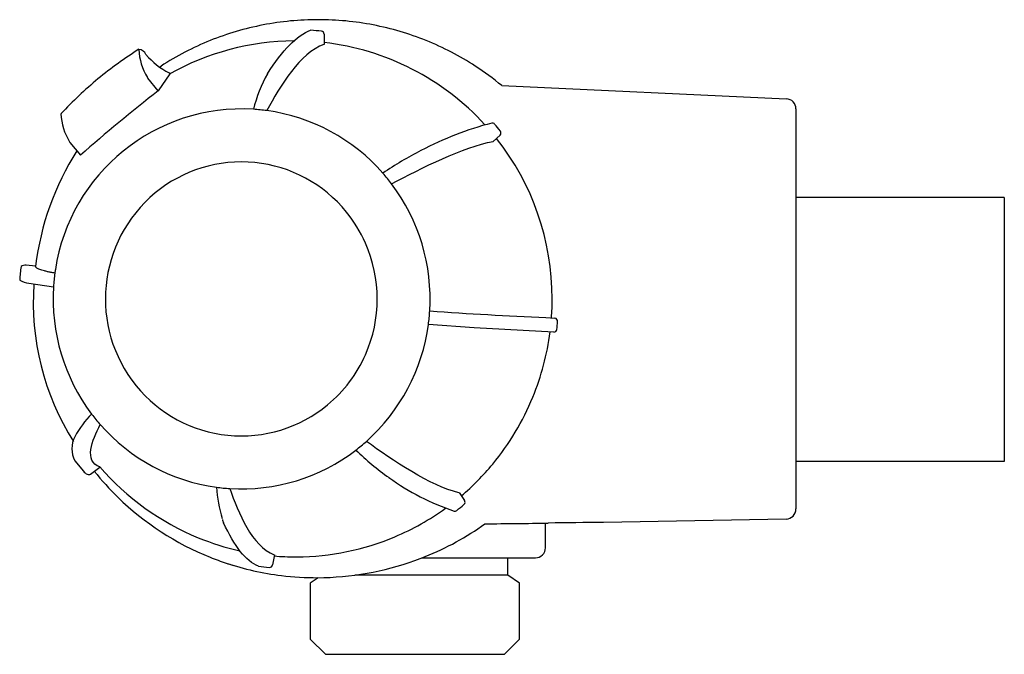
# Model space of a CAD drawing. Header units: millimetres. Extents: x -96.9 to 0, y -32 to 30.5.
import ezdxf

# ---------------------------------------------------------------- set-up
doc = ezdxf.new("R2010")
doc.units = ezdxf.units.MM
doc.header["$MEASUREMENT"] = 0
doc.layers.add('PLANNING', color=1, linetype='Continuous')

# ---------------------------------------------------------------- blocks, each defined once
blk = doc.blocks.new('82101000_r')
at = {"layer": 'PLANNING'}
for p, q in [((-66.939, 29.063), (-66.945, 28.065)), ((-83.137, 25.828), (-82.983, 25.929)), ((-82.197, 25.254), (-82.122, 25.162)), ((-84.289, 24.756), (-84.318, 24.815)), ((-83.259, 23.49), (-84.289, 24.756)), ((-82.127, 25.169), (-83.259, 23.49)), ((-49.448, 24.002), (-21.454, 22.711)), ((-20.5, 21.712), (-20.5, -17.685)), ((-91.984, 18.473), (-91.954, 18.414)), ((-91.954, 18.414), (-90.924, 17.148)), ((-49.624, 19.126), (-50.299, 18.491)), ((0, 13), (-20.5, 13)), ((0, 13), (0, -13)), ((-95.33, 6.224), (-96.269, 6.31)), ((-95.993, 4.548), (-93.568, 4.203)), ((-45.103, 1.186), (-44.225, 1.091)), ((-52.157, 0.139), (-56.674, 0.479)), ((-44.341, -0.269), (-52.157, 0.139)), ((-91.468, -12.932), (-90.623, -13.97)), ((-89.929, -14.247), (-89.003, -13.559)), ((0, -13), (-20.5, -13)), ((-53.663, -16.076), (-53.122, -16.849)), ((-21.482, -18.685), (-39.457, -19.007)), ((-71.83, -22.203), (-72.015, -23.198)), ((-69.738, -22.403), (-69.621, -22.403)), ((-48.85, -24.2), (-48.85, -22.5)), ((-48.85, -24.2), (-63.918, -24.2)), ((-47.7, -25.005), (-48.85, -24.2)), ((-67.509, -24.451), (-68.3, -25.005)), ((-68.3, -25.005), (-68.3, -30.5)), ((-47.7, -30.5), (-47.7, -25.005)), ((-68.3, -30.5), (-66.8, -32)), ((-49.2, -32), (-47.7, -30.5)), ((-66.8, -32), (-49.2, -32))]:
    blk.add_line(p, q, dxfattribs=at)
blk.add_lwpolyline([(-57.293, -22.5), (-46.15, -22.5, 0.414214), (-45.15, -21.5), (-45.15, -19.079)], format="xyb", dxfattribs=at)
for centre, radius, start, end in [((-67.524, 2.013), 28.487, 89.99767, 100.95666), ((-67.522, 2.014), 28.486, 79.04306, 90.00261), ((-67.548, 2.122), 28.376, 100.95199, 111.95411), ((-70.17, 3.445), 26.086, 83.4736, 85.8077), ((-67.239, 29.065), 0.3, 359.67044, 83.46508), ((-67.497, 2.126), 28.371, 68.04503, 79.04886), ((-67.628, 2.314), 28.168, 111.94917, 123.03257), ((-69.746, 3.154), 25.249, 90.36715, 119.34948), ((-69.762, 3.207), 25.196, 42.26273, 83.57716), ((-67.403, 2.345), 28.133, 56.96061, 68.05765), ((-60.611, -10.651), 45.444, 122.69192, 128.97945), ((-79.703, 27.745), 5.466, 181.73391, 212.40744), ((-85.283, 26.695), 0.892, 24.17598, 82.51164), ((-78.518, 32.215), 7.873, 220.89921, 242.14508), ((-67.321, 2.471), 27.983, 50.3053, 56.96061), ((-59.675, -10.22), 45.709, 130.23169, 136.49428), ((-59.58, 18.042), 14.773, 151.12933, 165.76649), ((23.349, -113.169), 173.323, 127.95782, 131.24712), ((-21.5, 21.712), 1, 0, 87.35921), ((-75.003, 3.119), 18.589, 86.59672, 171.42795), ((-75.056, 3.315), 18.396, 82.2291, 86.39598), ((-75.085, 3.21), 18.504, 41.12637, 82.18496), ((-92.815, 21.235), 0.0176, 136.71361, 171.1086), ((-87.368, 21.403), 5.466, 181.73414, 212.4072), ((-41.948, -11.922), 33.339, 104.76777, 117.62803), ((-50.383, 20.022), 0.3, 40.2137, 102.09395), ((-70.38, 3.115), 26.486, 38.29895, 40.2137), ((-49.83, 19.345), 0.3, 313.25817, 38.29273), ((-70, 3.01), 25.507, 359.97742, 38.25007), ((-68.345, 2.968), 27.181, 147.50035, 173.11951), ((-40.829, -14.356), 36.014, 117.40919, 124.34216), ((-75.081, 3.193), 13.299, 38.97019, 129.65489), ((-75.204, 3.081), 18.679, 37.05739, 41.18201), ((-75.328, 3.005), 18.823, 356.3965, 37.01613), ((-74.889, 2.997), 13.572, 129.74922, 219.06842), ((-75.212, 3.041), 13.497, 23.88358, 39.1197), ((-75.301, 3), 13.595, 336.1714, 23.89138), ((-71.36, 3), 25.604, 172.82648, 175.83448), ((-96.374, 5.632), 0.686, 81.15169, 124.53157), ((-74.744, 3.001), 18.862, 171.19162, 172.25269), ((-95.916, 6.236), 1.69, 234.53827, 267.38711), ((-74.516, 2.978), 19.092, 172.27688, 176.3258), ((-69.852, 2.636), 25.703, 175.92975, 212.1699), ((-74.783, 2.995), 18.824, 176.3258, 217.01603), ((-70.126, 3.01), 25.633, 355.78852, 359.97742), ((-75.596, 3.022), 19.092, 352.34761, 356.3965), ((-32.369, 331.862), 330.924, 265.8111, 267.79469), ((-44.257, 0.793), 0.3, 355.21501, 83.82932), ((-75.267, 2.971), 18.759, 311.72644, 352.3669), ((-70.619, 3), 26.754, 353.55691, 355.21501), ((-70.106, 3.009), 25.612, 337.7898, 352.67507), ((-44.332, 0.031), 0.3, 268.21203, 353.55691), ((-75.193, 2.947), 13.475, 309.62204, 336.19124), ((-75.087, 2.807), 13.299, 218.9702, 309.65488), ((-70.006, 2.999), 25.516, 320.40385, 337.72404), ((-83.488, -14.716), 8.983, 134.75921, 152.54226), ((-74.907, 2.919), 18.679, 217.05739, 221.18201), ((-75.027, 2.79), 18.504, 221.12632, 262.21112), ((-89.308, -11.761), 2.457, 151.10936, 208.46147), ((-75.141, 2.857), 18.591, 307.53385, 311.67109), ((-75.061, 2.73), 18.441, 266.44686, 307.57534), ((-44.688, 7.787), 27.438, 225.80441, 234.6771), ((-69.442, 3.447), 25.92, 220.9628, 247.60349), ((-69.744, 2.782), 25.175, 315.39726, 320.40385), ((-89.702, -13.208), 1.196, 219.59178, 242.83104), ((-90.108, -14.007), 0.3, 242.25561, 306.62581), ((-67.979, 3.239), 27.598, 218.57407, 225.75862), ((-46.361, 5.189), 24.352, 234.35435, 251.36365), ((-69.631, 2.671), 25.018, 310.33803, 315.39755), ((-62.124, -14.368), 15.455, 184.36256, 196.03265), ((-75.055, 2.686), 18.397, 262.25541, 266.42207), ((-67.647, 3.635), 28.114, 225.83858, 248.04614), ((-70.286, 2.791), 26.353, 308.50789, 310.49462), ((-53.367, -17.021), 0.3, 310.49462, 35.00465), ((-69.799, 2.834), 25.249, 292.91458, 305.91533), ((-54.065, -17.596), 0.3, 254.89604, 308.5079), ((-21.5, -17.685), 1, 271.02858, 0), ((-73.051, -17.378), 4.124, 198.95164, 203.8367), ((-67.459, 3.631), 28.039, 291.93295, 305.67901), ((-57.814, 854.805), 873.976, 270.439813, 270.84745), ((-8.727, -2699.095), 2680.264, 90.656924, 90.773026), ((-69.802, 2.688), 25.082, 247.70435, 257.4857), ((-69.769, 2.84), 25.243, 270.33766, 292.84828), ((-67.658, 3.599), 28.076, 248.03826, 251.48149), ((-67.671, 3.974), 28.428, 251.74667, 253.2436), ((-67.663, 4.05), 28.503, 251.77967, 262.99036), ((-72.31, -23.143), 0.3, 265.23764, 349.48793), ((-69.749, 2.653), 25.056, 265.18802, 270.02527), ((-67.725, 4.417), 28.87, 270.30178, 289.68646), ((-67.016, 2.435), 26.764, 289.68646, 292.01001), ((-70.169, 2.554), 26.086, 262.9081, 265.23764), ((-67.672, 3.974), 28.426, 262.99036, 270.19999)]:
    blk.add_arc(centre, radius, start, end, dxfattribs=at)
for points, degree in [([(-72.517, 25.175), (-71.032, 27.503), (-69.608, 28.938), (-68.263, 29.462)], 3), ([(-66.976, 28.068), (-69.295, 27.223), (-71.282, 23.958), (-72.569, 21.542)], 3), ([(-60.298, 14.337), (-57.385, 15.881), (-53.201, 17.967), (-50.312, 18.507)], 3), ([(-93.434, 5.544), (-95.362, 5.872), (-95.33, 6.224)], 2), ([(-89.015, -13.546), (-90.611, -13.004), (-89.759, -10.905), (-88.965, -9.38)], 3), ([(-53.682, -16.092), (-56.469, -15.433), (-60.226, -12.883), (-62.781, -11.03)], 3), ([(-76.204, -15.675), (-75.389, -18.064), (-74.028, -21.352), (-71.861, -22.201)], 3), ([(-73.39, -23.332), (-74.635, -22.808), (-75.784, -21.373), (-76.823, -19.044)], 3)]:
    blk.add_open_spline(points, degree=degree, dxfattribs=at)

msp = doc.modelspace()

# ---------------------------------------------------------------- block references
msp.add_blockref('82101000_r', (0, 0))

doc.saveas('drawing.dxf')
